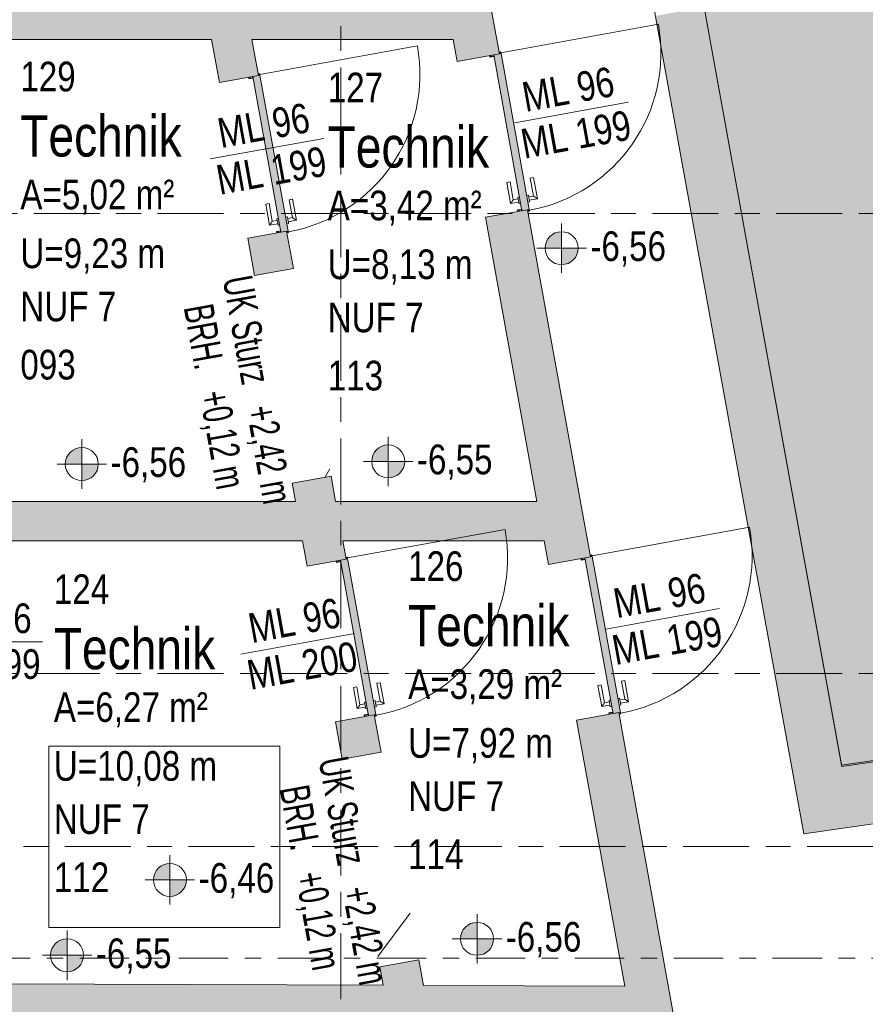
# Model space of a CAD drawing. Header units: metres. Extents: x -39 to 114, y -54 to 869.
# Tile 32 of 44: x -9.29 to -4.17, y 17.4 to 23.37. Entities that reach past the tile are written whole.
import ezdxf

# ---------------------------------------------------------------- set-up
doc = ezdxf.new("R2010")
doc.units = ezdxf.units.M
doc.linetypes.add('_Rasterlinie_', pattern=[0.75, 0.4, -0.1, 0.15, -0.1])
doc.linetypes.add('_Schnittlinie_', pattern=[0.6, 0.3, -0.1, 0.1, -0.1])
for name, color, linetype, lineweight in [('A_Fenster-Txt', 129, 'Continuous', 5), ('A_Geschossdecken', 7, 'Continuous', 5), ('A_Hoehenkoten', 124, 'Continuous', 5), ('A_Körper_Form', 7, 'Continuous', 5), ('A_Raster', 128, 'Continuous', 5), ('A_Raum-Txt', 16, 'Continuous', 5), ('A_Symbol-S_A', 172, 'Continuous', 5), ('A_Tuer', 128, 'Continuous', 5), ('A_Türen_Element', 128, 'Continuous', 5), ('A_Türen_Rahmen', 128, 'Continuous', 5), ('A_Wand', 244, 'Continuous', 5), ('A_Wand_Schraff', 1, 'Continuous', 5), ('A_Öffnung', 128, 'Continuous', 5)]:
    doc.layers.add(name, color=color, linetype=linetype, lineweight=lineweight)
doc.styles.add('Arial', font='arial.ttf', dxfattribs={"width": 0.8, "height": 0.18})
doc.styles.add('Arial Narrow', font='ARIALN.TTF', dxfattribs={"width": 0.8, "height": 0.18})
doc.styles.add('Arial_B', font='txt', dxfattribs={"width": 0.8, "height": 0.25})

# ---------------------------------------------------------------- blocks, each defined once
blk = doc.blocks.new('TU DF 1 - Stahl-Eckzarge flächenbündig - DL - 940 x 1990-V7-A-E-2- OK FFB')
at = {"layer": 'A_Tuer', "lineweight": 9}
h = blk.add_hatch(color=253, dxfattribs=at)
h.paths.add_polyline_path([(-0.48, -0.06), (-0.48, -0.07), (-0.478, -0.07), (-0.478, -0.062), (-0.472, -0.062), (-0.472, -0.083), (-0.48, -0.083), (-0.48, -0.085), (-0.47, -0.085), (-0.47, -0.06)], flags=0)
h.paths.add_polyline_path([(-0.49, -0.12), (-0.49, -0.13), (-0.485, -0.13), (-0.488, -0.128), (-0.488, -0.12)], flags=0)
h.paths.add_polyline_path([(-0.487, -0.12), (-0.487, -0.128), (-0.485, -0.13), (-0.485, -0.12), (-0.4866, -0.12)], flags=0)
h.paths.add_polyline_path([(0.47, -0.06), (0.47, -0.085), (0.48, -0.0842), (0.48, -0.083), (0.472, -0.083), (0.472, -0.062), (0.478, -0.062), (0.478, -0.07), (0.48, -0.07), (0.48, -0.06)], flags=0)
h.paths.add_polyline_path([(0.485, -0.13), (0.49, -0.13), (0.49, -0.12), (0.488, -0.12), (0.488, -0.128)], flags=0)
h.paths.add_polyline_path([(0.485, -0.12), (0.485, -0.13), (0.487, -0.128), (0.4866, -0.12)], flags=0)
blk.add_hatch(color=253, dxfattribs=at).paths.add_polyline_path([(-0.48, -0.085), (-0.481, -0.13), (0.481, -0.13), (0.48, -0.085), (-0.4737, -0.085)], flags=0)
at = {"layer": 'A_Tuer', "color": 250, "lineweight": 9}
for p, q in [((-0.425, -0.025), (-0.425, -0.075)), ((-0.295, -0.025), (-0.425, -0.025)), ((-0.425, -0.025), (-0.425, -0.075)), ((-0.295, -0.025), (-0.425, -0.025)), ((-0.405, -0.075), (-0.405, -0.045)), ((-0.405, -0.045), (-0.295, -0.045)), ((-0.405, -0.075), (-0.405, -0.045)), ((-0.405, -0.045), (-0.295, -0.045)), ((-0.295, -0.025), (-0.295, -0.045)), ((-0.295, -0.025), (-0.295, -0.045)), ((-0.435, -0.075), (-0.435, -0.085)), ((-0.435, -0.075), (-0.395, -0.075)), ((-0.395, -0.085), (-0.395, -0.075)), ((-0.435, -0.13), (-0.435, -0.14)), ((-0.395, -0.14), (-0.435, -0.14)), ((-0.425, -0.14), (-0.425, -0.19)), ((-0.425, -0.14), (-0.425, -0.19)), ((-0.405, -0.17), (-0.405, -0.14)), ((-0.405, -0.17), (-0.405, -0.14)), ((-0.295, -0.17), (-0.405, -0.17)), ((-0.295, -0.17), (-0.405, -0.17)), ((-0.395, -0.14), (-0.395, -0.13)), ((-0.295, -0.17), (-0.295, -0.19)), ((-0.295, -0.17), (-0.295, -0.19)), ((-0.425, -0.19), (-0.295, -0.19)), ((-0.425, -0.19), (-0.295, -0.19))]:
    blk.add_line(p, q, dxfattribs=at)
for points in [[(-0.405, -0.045), (-0.405, -0.045), (-0.4052, -0.0448), (-0.4057, -0.0443), (-0.4063, -0.0437), (-0.4069, -0.0431), (-0.4075, -0.0425), (-0.4081, -0.0419), (-0.4089, -0.0411), (-0.4098, -0.0402), (-0.4106, -0.0394), (-0.4112, -0.0388), (-0.4118, -0.0382), (-0.4124, -0.0376), (-0.413, -0.037), (-0.4137, -0.0363), (-0.4143, -0.0357), (-0.415, -0.035), (-0.4157, -0.0343), (-0.4163, -0.0337), (-0.417, -0.033), (-0.4176, -0.0324), (-0.4182, -0.0318), (-0.4188, -0.0312), (-0.4194, -0.0306), (-0.42, -0.03), (-0.4206, -0.0294), (-0.4213, -0.0287), (-0.4219, -0.0281), (-0.4225, -0.0275), (-0.4231, -0.0269), (-0.4237, -0.0263), (-0.4243, -0.0257), (-0.4248, -0.0252), (-0.425, -0.025), (-0.425, -0.025)], [(-0.405, -0.045), (-0.405, -0.045), (-0.4052, -0.0448), (-0.4057, -0.0443), (-0.4063, -0.0437), (-0.4069, -0.0431), (-0.4075, -0.0425), (-0.4081, -0.0419), (-0.4089, -0.0411), (-0.4098, -0.0402), (-0.4106, -0.0394), (-0.4112, -0.0388), (-0.4118, -0.0382), (-0.4124, -0.0376), (-0.413, -0.037), (-0.4137, -0.0363), (-0.4143, -0.0357), (-0.415, -0.035), (-0.4157, -0.0343), (-0.4163, -0.0337), (-0.417, -0.033), (-0.4176, -0.0324), (-0.4182, -0.0318), (-0.4188, -0.0312), (-0.4194, -0.0306), (-0.42, -0.03), (-0.4206, -0.0294), (-0.4213, -0.0287), (-0.4219, -0.0281), (-0.4225, -0.0275), (-0.4231, -0.0269), (-0.4237, -0.0263), (-0.4243, -0.0257), (-0.4248, -0.0252), (-0.425, -0.025), (-0.425, -0.025)], [(-0.425, -0.19), (-0.425, -0.19), (-0.4248, -0.1898), (-0.4243, -0.1893), (-0.4237, -0.1887), (-0.4231, -0.1881), (-0.4225, -0.1875), (-0.4219, -0.1869), (-0.4211, -0.1861), (-0.4202, -0.1852), (-0.4194, -0.1844), (-0.4188, -0.1838), (-0.4182, -0.1832), (-0.4176, -0.1826), (-0.417, -0.182), (-0.4163, -0.1813), (-0.4157, -0.1807), (-0.415, -0.18), (-0.4143, -0.1793), (-0.4137, -0.1787), (-0.413, -0.178), (-0.4124, -0.1774), (-0.4118, -0.1768), (-0.4112, -0.1762), (-0.4106, -0.1756), (-0.41, -0.175), (-0.4094, -0.1744), (-0.4087, -0.1737), (-0.4081, -0.1731), (-0.4075, -0.1725), (-0.4069, -0.1719), (-0.4063, -0.1713), (-0.4057, -0.1707), (-0.4052, -0.1702), (-0.405, -0.17), (-0.405, -0.17)], [(-0.425, -0.19), (-0.425, -0.19), (-0.4248, -0.1898), (-0.4243, -0.1893), (-0.4237, -0.1887), (-0.4231, -0.1881), (-0.4225, -0.1875), (-0.4219, -0.1869), (-0.4211, -0.1861), (-0.4202, -0.1852), (-0.4194, -0.1844), (-0.4188, -0.1838), (-0.4182, -0.1832), (-0.4176, -0.1826), (-0.417, -0.182), (-0.4163, -0.1813), (-0.4157, -0.1807), (-0.415, -0.18), (-0.4143, -0.1793), (-0.4137, -0.1787), (-0.413, -0.178), (-0.4124, -0.1774), (-0.4118, -0.1768), (-0.4112, -0.1762), (-0.4106, -0.1756), (-0.41, -0.175), (-0.4094, -0.1744), (-0.4087, -0.1737), (-0.4081, -0.1731), (-0.4075, -0.1725), (-0.4069, -0.1719), (-0.4063, -0.1713), (-0.4057, -0.1707), (-0.4052, -0.1702), (-0.405, -0.17), (-0.405, -0.17)]]:
    blk.add_open_spline(points, degree=3, knots=[0, 0, 0, 0, 0.083333, 0.125, 0.166667, 0.208333, 0.229167, 0.25, 0.291667, 0.333333, 0.354167, 0.375, 0.395833, 0.416667, 0.4375, 0.458333, 0.479167, 0.5, 0.520833, 0.541667, 0.5625, 0.583333, 0.604167, 0.625, 0.645833, 0.666667, 0.6875, 0.708333, 0.75, 0.770833, 0.791667, 0.833333, 0.875, 0.916667, 1, 1, 1, 1], dxfattribs=at)
at = {"layer": 'A_Türen_Element', "color": 250, "lineweight": 9}
for p, q in [((0.48, -0.085), (-0.48, -0.085)), ((-0.481, -0.12), (-0.481, -0.13)), ((-0.481, -0.13), (0.481, -0.13)), ((0.481, -0.13), (0.481, -0.12))]:
    blk.add_line(p, q, dxfattribs=at)
at = {"layer": 'A_Türen_Rahmen', "color": 250, "lineweight": 9}
for p, q in [((-0.48, -0.06), (-0.47, -0.06)), ((-0.478, -0.07), (-0.48, -0.07)), ((-0.48, -0.083), (-0.472, -0.083)), ((-0.47, -0.085), (-0.48, -0.085)), ((-0.478, -0.062), (-0.478, -0.07)), ((-0.472, -0.062), (-0.478, -0.062)), ((-0.472, -0.083), (-0.472, -0.062)), ((-0.47, -0.06), (-0.47, -0.085)), ((0.47, -0.06), (0.48, -0.06)), ((0.47, -0.085), (0.47, -0.06)), ((0.48, -0.085), (0.47, -0.085)), ((0.472, -0.062), (0.472, -0.083)), ((0.478, -0.062), (0.472, -0.062)), ((0.472, -0.083), (0.48, -0.083)), ((0.478, -0.07), (0.478, -0.062)), ((0.48, -0.07), (0.478, -0.07)), ((-0.49, -0.13), (-0.49, -0.12)), ((-0.485, -0.13), (-0.49, -0.13)), ((-0.488, -0.12), (-0.488, -0.128)), ((-0.488, -0.128), (-0.487, -0.128)), ((-0.487, -0.128), (-0.487, -0.12)), ((-0.485, -0.12), (-0.485, -0.13)), ((0.485, -0.13), (0.485, -0.12)), ((0.49, -0.13), (0.485, -0.13)), ((0.487, -0.12), (0.487, -0.128)), ((0.487, -0.128), (0.488, -0.128)), ((0.488, -0.128), (0.488, -0.12)), ((0.49, -0.12), (0.49, -0.13))]:
    blk.add_line(p, q, dxfattribs=at)
at = {"layer": 'A_Öffnung', "color": 250, "lineweight": 9}
blk.add_line((0.485, -0.13), (0.485, -1.1), dxfattribs=at)
blk.add_arc((0.485, -0.13), 0.97, 180, 270, dxfattribs=at)
blk = doc.blocks.new('TU DF 1 - Stahl-Eckzarge flächenbündig - DL - 940 x 1980-V8-A-E-2- OK FFB')
at = {"layer": 'A_Tuer', "lineweight": 9}
h = blk.add_hatch(color=253, dxfattribs=at)
h.paths.add_polyline_path([(-0.48, -0.07), (-0.48, -0.08), (-0.478, -0.08), (-0.478, -0.072), (-0.472, -0.072), (-0.472, -0.093), (-0.48, -0.093), (-0.48, -0.095), (-0.47, -0.095), (-0.47, -0.07)], flags=0)
h.paths.add_polyline_path([(-0.49, -0.13), (-0.49, -0.14), (-0.485, -0.14), (-0.488, -0.138), (-0.488, -0.13)], flags=0)
h.paths.add_polyline_path([(-0.487, -0.13), (-0.487, -0.138), (-0.485, -0.14), (-0.485, -0.13), (-0.4866, -0.13)], flags=0)
h.paths.add_polyline_path([(0.47, -0.07), (0.47, -0.095), (0.48, -0.0942), (0.48, -0.093), (0.472, -0.093), (0.472, -0.072), (0.478, -0.072), (0.478, -0.08), (0.48, -0.08), (0.48, -0.07)], flags=0)
h.paths.add_polyline_path([(0.485, -0.14), (0.49, -0.14), (0.49, -0.13), (0.488, -0.13), (0.488, -0.138)], flags=0)
h.paths.add_polyline_path([(0.485, -0.13), (0.485, -0.14), (0.487, -0.138), (0.4866, -0.13)], flags=0)
blk.add_hatch(color=253, dxfattribs=at).paths.add_polyline_path([(-0.48, -0.095), (-0.481, -0.14), (0.481, -0.14), (0.48, -0.095), (-0.4737, -0.095)], flags=0)
at = {"layer": 'A_Tuer', "color": 250, "lineweight": 9}
for p, q in [((-0.425, -0.035), (-0.425, -0.085)), ((-0.295, -0.035), (-0.425, -0.035)), ((-0.425, -0.035), (-0.425, -0.085)), ((-0.295, -0.035), (-0.425, -0.035)), ((-0.405, -0.085), (-0.405, -0.055)), ((-0.405, -0.055), (-0.295, -0.055)), ((-0.405, -0.085), (-0.405, -0.055)), ((-0.405, -0.055), (-0.295, -0.055)), ((-0.295, -0.035), (-0.295, -0.055)), ((-0.295, -0.035), (-0.295, -0.055)), ((-0.435, -0.085), (-0.435, -0.095)), ((-0.435, -0.085), (-0.395, -0.085)), ((-0.395, -0.095), (-0.395, -0.085)), ((-0.435, -0.14), (-0.435, -0.15)), ((-0.395, -0.15), (-0.435, -0.15)), ((-0.425, -0.15), (-0.425, -0.2)), ((-0.425, -0.15), (-0.425, -0.2)), ((-0.405, -0.18), (-0.405, -0.15)), ((-0.405, -0.18), (-0.405, -0.15)), ((-0.395, -0.15), (-0.395, -0.14)), ((-0.425, -0.2), (-0.295, -0.2)), ((-0.425, -0.2), (-0.295, -0.2)), ((-0.295, -0.18), (-0.405, -0.18)), ((-0.295, -0.18), (-0.405, -0.18)), ((-0.295, -0.18), (-0.295, -0.2)), ((-0.295, -0.18), (-0.295, -0.2))]:
    blk.add_line(p, q, dxfattribs=at)
for points in [[(-0.405, -0.055), (-0.405, -0.055), (-0.4052, -0.0548), (-0.4057, -0.0543), (-0.4063, -0.0537), (-0.4069, -0.0531), (-0.4075, -0.0525), (-0.4081, -0.0519), (-0.4089, -0.0511), (-0.4098, -0.0502), (-0.4106, -0.0494), (-0.4112, -0.0488), (-0.4118, -0.0482), (-0.4124, -0.0476), (-0.413, -0.047), (-0.4137, -0.0463), (-0.4143, -0.0457), (-0.415, -0.045), (-0.4157, -0.0443), (-0.4163, -0.0437), (-0.417, -0.043), (-0.4176, -0.0424), (-0.4182, -0.0418), (-0.4188, -0.0412), (-0.4194, -0.0406), (-0.42, -0.04), (-0.4206, -0.0394), (-0.4213, -0.0387), (-0.4219, -0.0381), (-0.4225, -0.0375), (-0.4231, -0.0369), (-0.4237, -0.0363), (-0.4243, -0.0357), (-0.4248, -0.0352), (-0.425, -0.035), (-0.425, -0.035)], [(-0.405, -0.055), (-0.405, -0.055), (-0.4052, -0.0548), (-0.4057, -0.0543), (-0.4063, -0.0537), (-0.4069, -0.0531), (-0.4075, -0.0525), (-0.4081, -0.0519), (-0.4089, -0.0511), (-0.4098, -0.0502), (-0.4106, -0.0494), (-0.4112, -0.0488), (-0.4118, -0.0482), (-0.4124, -0.0476), (-0.413, -0.047), (-0.4137, -0.0463), (-0.4143, -0.0457), (-0.415, -0.045), (-0.4157, -0.0443), (-0.4163, -0.0437), (-0.417, -0.043), (-0.4176, -0.0424), (-0.4182, -0.0418), (-0.4188, -0.0412), (-0.4194, -0.0406), (-0.42, -0.04), (-0.4206, -0.0394), (-0.4213, -0.0387), (-0.4219, -0.0381), (-0.4225, -0.0375), (-0.4231, -0.0369), (-0.4237, -0.0363), (-0.4243, -0.0357), (-0.4248, -0.0352), (-0.425, -0.035), (-0.425, -0.035)], [(-0.425, -0.2), (-0.425, -0.2), (-0.4248, -0.1998), (-0.4243, -0.1993), (-0.4237, -0.1987), (-0.4231, -0.1981), (-0.4225, -0.1975), (-0.4219, -0.1969), (-0.4211, -0.1961), (-0.4202, -0.1952), (-0.4194, -0.1944), (-0.4188, -0.1938), (-0.4182, -0.1932), (-0.4176, -0.1926), (-0.417, -0.192), (-0.4163, -0.1913), (-0.4157, -0.1907), (-0.415, -0.19), (-0.4143, -0.1893), (-0.4137, -0.1887), (-0.413, -0.188), (-0.4124, -0.1874), (-0.4118, -0.1868), (-0.4112, -0.1862), (-0.4106, -0.1856), (-0.41, -0.185), (-0.4094, -0.1844), (-0.4087, -0.1837), (-0.4081, -0.1831), (-0.4075, -0.1825), (-0.4069, -0.1819), (-0.4063, -0.1813), (-0.4057, -0.1807), (-0.4052, -0.1802), (-0.405, -0.18), (-0.405, -0.18)], [(-0.425, -0.2), (-0.425, -0.2), (-0.4248, -0.1998), (-0.4243, -0.1993), (-0.4237, -0.1987), (-0.4231, -0.1981), (-0.4225, -0.1975), (-0.4219, -0.1969), (-0.4211, -0.1961), (-0.4202, -0.1952), (-0.4194, -0.1944), (-0.4188, -0.1938), (-0.4182, -0.1932), (-0.4176, -0.1926), (-0.417, -0.192), (-0.4163, -0.1913), (-0.4157, -0.1907), (-0.415, -0.19), (-0.4143, -0.1893), (-0.4137, -0.1887), (-0.413, -0.188), (-0.4124, -0.1874), (-0.4118, -0.1868), (-0.4112, -0.1862), (-0.4106, -0.1856), (-0.41, -0.185), (-0.4094, -0.1844), (-0.4087, -0.1837), (-0.4081, -0.1831), (-0.4075, -0.1825), (-0.4069, -0.1819), (-0.4063, -0.1813), (-0.4057, -0.1807), (-0.4052, -0.1802), (-0.405, -0.18), (-0.405, -0.18)]]:
    blk.add_open_spline(points, degree=3, knots=[0, 0, 0, 0, 0.083333, 0.125, 0.166667, 0.208333, 0.229167, 0.25, 0.291667, 0.333333, 0.354167, 0.375, 0.395833, 0.416667, 0.4375, 0.458333, 0.479167, 0.5, 0.520833, 0.541667, 0.5625, 0.583333, 0.604167, 0.625, 0.645833, 0.666667, 0.6875, 0.708333, 0.75, 0.770833, 0.791667, 0.833333, 0.875, 0.916667, 1, 1, 1, 1], dxfattribs=at)
at = {"layer": 'A_Türen_Element', "color": 250, "lineweight": 9}
for p, q in [((0.48, -0.095), (-0.48, -0.095)), ((-0.481, -0.1298), (-0.481, -0.14)), ((-0.481, -0.14), (0.481, -0.14)), ((0.481, -0.14), (0.481, -0.13))]:
    blk.add_line(p, q, dxfattribs=at)
at = {"layer": 'A_Türen_Rahmen', "color": 250, "lineweight": 9}
for p, q in [((-0.48, -0.07), (-0.47, -0.07)), ((-0.478, -0.08), (-0.48, -0.08)), ((-0.48, -0.093), (-0.472, -0.093)), ((-0.47, -0.095), (-0.48, -0.095)), ((-0.478, -0.072), (-0.478, -0.08)), ((-0.472, -0.072), (-0.478, -0.072)), ((-0.472, -0.093), (-0.472, -0.072)), ((-0.47, -0.07), (-0.47, -0.095)), ((0.47, -0.07), (0.48, -0.07)), ((0.47, -0.095), (0.47, -0.07)), ((0.48, -0.095), (0.47, -0.095)), ((0.472, -0.072), (0.472, -0.093)), ((0.478, -0.072), (0.472, -0.072)), ((0.472, -0.093), (0.48, -0.093)), ((0.478, -0.08), (0.478, -0.072)), ((0.48, -0.08), (0.478, -0.08)), ((-0.49, -0.14), (-0.49, -0.13)), ((-0.485, -0.14), (-0.49, -0.14)), ((-0.488, -0.13), (-0.488, -0.138)), ((-0.488, -0.138), (-0.487, -0.138)), ((-0.487, -0.138), (-0.487, -0.13)), ((-0.485, -0.13), (-0.485, -0.14)), ((0.485, -0.14), (0.485, -0.13)), ((0.49, -0.14), (0.485, -0.14)), ((0.487, -0.13), (0.487, -0.138)), ((0.487, -0.138), (0.488, -0.138)), ((0.488, -0.138), (0.488, -0.13)), ((0.49, -0.13), (0.49, -0.14))]:
    blk.add_line(p, q, dxfattribs=at)
at = {"layer": 'A_Öffnung', "color": 250, "lineweight": 9}
blk.add_line((0.485, -0.14), (0.485, -1.11), dxfattribs=at)
blk.add_arc((0.485, -0.14), 0.97, 180, 270, dxfattribs=at)
blk = doc.blocks.new('TU DF 1 - Stahl-Eckzarge flächenbündig - DL - 940 x 1980-V9-A-E-2- OK FFB')
at = {"layer": 'A_Tuer', "lineweight": 9}
h = blk.add_hatch(color=253, dxfattribs=at)
h.paths.add_polyline_path([(-0.48, -0.07), (-0.48, -0.08), (-0.478, -0.08), (-0.478, -0.072), (-0.472, -0.072), (-0.472, -0.093), (-0.48, -0.093), (-0.48, -0.095), (-0.47, -0.095), (-0.47, -0.07)], flags=0)
h.paths.add_polyline_path([(-0.49, -0.13), (-0.49, -0.14), (-0.485, -0.14), (-0.488, -0.138), (-0.488, -0.13)], flags=0)
h.paths.add_polyline_path([(-0.487, -0.13), (-0.487, -0.138), (-0.485, -0.14), (-0.485, -0.13), (-0.4866, -0.13)], flags=0)
h.paths.add_polyline_path([(0.47, -0.07), (0.47, -0.095), (0.48, -0.0942), (0.48, -0.093), (0.472, -0.093), (0.472, -0.072), (0.478, -0.072), (0.478, -0.08), (0.48, -0.08), (0.48, -0.07)], flags=0)
h.paths.add_polyline_path([(0.485, -0.14), (0.49, -0.14), (0.49, -0.13), (0.488, -0.13), (0.488, -0.138)], flags=0)
h.paths.add_polyline_path([(0.485, -0.13), (0.485, -0.14), (0.487, -0.138), (0.4866, -0.13)], flags=0)
blk.add_hatch(color=253, dxfattribs=at).paths.add_polyline_path([(-0.48, -0.095), (-0.481, -0.14), (0.481, -0.14), (0.48, -0.095), (-0.4737, -0.095)], flags=0)
at = {"layer": 'A_Tuer', "color": 250, "lineweight": 9}
for p, q in [((-0.425, -0.035), (-0.425, -0.085)), ((-0.295, -0.035), (-0.425, -0.035)), ((-0.425, -0.035), (-0.425, -0.085)), ((-0.295, -0.035), (-0.425, -0.035)), ((-0.405, -0.085), (-0.405, -0.055)), ((-0.405, -0.055), (-0.295, -0.055)), ((-0.405, -0.085), (-0.405, -0.055)), ((-0.405, -0.055), (-0.295, -0.055)), ((-0.295, -0.035), (-0.295, -0.055)), ((-0.295, -0.035), (-0.295, -0.055)), ((-0.435, -0.085), (-0.435, -0.095)), ((-0.435, -0.085), (-0.395, -0.085)), ((-0.395, -0.095), (-0.395, -0.085)), ((-0.435, -0.14), (-0.435, -0.15)), ((-0.395, -0.15), (-0.435, -0.15)), ((-0.425, -0.15), (-0.425, -0.2)), ((-0.425, -0.15), (-0.425, -0.2)), ((-0.405, -0.18), (-0.405, -0.15)), ((-0.405, -0.18), (-0.405, -0.15)), ((-0.395, -0.15), (-0.395, -0.14)), ((-0.425, -0.2), (-0.295, -0.2)), ((-0.425, -0.2), (-0.295, -0.2)), ((-0.295, -0.18), (-0.405, -0.18)), ((-0.295, -0.18), (-0.405, -0.18)), ((-0.295, -0.18), (-0.295, -0.2)), ((-0.295, -0.18), (-0.295, -0.2))]:
    blk.add_line(p, q, dxfattribs=at)
for points in [[(-0.405, -0.055), (-0.405, -0.055), (-0.4052, -0.0548), (-0.4057, -0.0543), (-0.4063, -0.0537), (-0.4069, -0.0531), (-0.4075, -0.0525), (-0.4081, -0.0519), (-0.4089, -0.0511), (-0.4098, -0.0502), (-0.4106, -0.0494), (-0.4112, -0.0488), (-0.4118, -0.0482), (-0.4124, -0.0476), (-0.413, -0.047), (-0.4137, -0.0463), (-0.4143, -0.0457), (-0.415, -0.045), (-0.4157, -0.0443), (-0.4163, -0.0437), (-0.417, -0.043), (-0.4176, -0.0424), (-0.4182, -0.0418), (-0.4188, -0.0412), (-0.4194, -0.0406), (-0.42, -0.04), (-0.4206, -0.0394), (-0.4213, -0.0387), (-0.4219, -0.0381), (-0.4225, -0.0375), (-0.4231, -0.0369), (-0.4237, -0.0363), (-0.4243, -0.0357), (-0.4248, -0.0352), (-0.425, -0.035), (-0.425, -0.035)], [(-0.405, -0.055), (-0.405, -0.055), (-0.4052, -0.0548), (-0.4057, -0.0543), (-0.4063, -0.0537), (-0.4069, -0.0531), (-0.4075, -0.0525), (-0.4081, -0.0519), (-0.4089, -0.0511), (-0.4098, -0.0502), (-0.4106, -0.0494), (-0.4112, -0.0488), (-0.4118, -0.0482), (-0.4124, -0.0476), (-0.413, -0.047), (-0.4137, -0.0463), (-0.4143, -0.0457), (-0.415, -0.045), (-0.4157, -0.0443), (-0.4163, -0.0437), (-0.417, -0.043), (-0.4176, -0.0424), (-0.4182, -0.0418), (-0.4188, -0.0412), (-0.4194, -0.0406), (-0.42, -0.04), (-0.4206, -0.0394), (-0.4213, -0.0387), (-0.4219, -0.0381), (-0.4225, -0.0375), (-0.4231, -0.0369), (-0.4237, -0.0363), (-0.4243, -0.0357), (-0.4248, -0.0352), (-0.425, -0.035), (-0.425, -0.035)], [(-0.425, -0.2), (-0.425, -0.2), (-0.4248, -0.1998), (-0.4243, -0.1993), (-0.4237, -0.1987), (-0.4231, -0.1981), (-0.4225, -0.1975), (-0.4219, -0.1969), (-0.4211, -0.1961), (-0.4202, -0.1952), (-0.4194, -0.1944), (-0.4188, -0.1938), (-0.4182, -0.1932), (-0.4176, -0.1926), (-0.417, -0.192), (-0.4163, -0.1913), (-0.4157, -0.1907), (-0.415, -0.19), (-0.4143, -0.1893), (-0.4137, -0.1887), (-0.413, -0.188), (-0.4124, -0.1874), (-0.4118, -0.1868), (-0.4112, -0.1862), (-0.4106, -0.1856), (-0.41, -0.185), (-0.4094, -0.1844), (-0.4087, -0.1837), (-0.4081, -0.1831), (-0.4075, -0.1825), (-0.4069, -0.1819), (-0.4063, -0.1813), (-0.4057, -0.1807), (-0.4052, -0.1802), (-0.405, -0.18), (-0.405, -0.18)], [(-0.425, -0.2), (-0.425, -0.2), (-0.4248, -0.1998), (-0.4243, -0.1993), (-0.4237, -0.1987), (-0.4231, -0.1981), (-0.4225, -0.1975), (-0.4219, -0.1969), (-0.4211, -0.1961), (-0.4202, -0.1952), (-0.4194, -0.1944), (-0.4188, -0.1938), (-0.4182, -0.1932), (-0.4176, -0.1926), (-0.417, -0.192), (-0.4163, -0.1913), (-0.4157, -0.1907), (-0.415, -0.19), (-0.4143, -0.1893), (-0.4137, -0.1887), (-0.413, -0.188), (-0.4124, -0.1874), (-0.4118, -0.1868), (-0.4112, -0.1862), (-0.4106, -0.1856), (-0.41, -0.185), (-0.4094, -0.1844), (-0.4087, -0.1837), (-0.4081, -0.1831), (-0.4075, -0.1825), (-0.4069, -0.1819), (-0.4063, -0.1813), (-0.4057, -0.1807), (-0.4052, -0.1802), (-0.405, -0.18), (-0.405, -0.18)]]:
    blk.add_open_spline(points, degree=3, knots=[0, 0, 0, 0, 0.083333, 0.125, 0.166667, 0.208333, 0.229167, 0.25, 0.291667, 0.333333, 0.354167, 0.375, 0.395833, 0.416667, 0.4375, 0.458333, 0.479167, 0.5, 0.520833, 0.541667, 0.5625, 0.583333, 0.604167, 0.625, 0.645833, 0.666667, 0.6875, 0.708333, 0.75, 0.770833, 0.791667, 0.833333, 0.875, 0.916667, 1, 1, 1, 1], dxfattribs=at)
at = {"layer": 'A_Türen_Element', "color": 250, "lineweight": 9}
for p, q in [((0.48, -0.095), (-0.48, -0.095)), ((-0.481, -0.1299), (-0.481, -0.14)), ((-0.481, -0.14), (0.481, -0.14)), ((0.481, -0.14), (0.481, -0.13))]:
    blk.add_line(p, q, dxfattribs=at)
at = {"layer": 'A_Türen_Rahmen', "color": 250, "lineweight": 9}
for p, q in [((-0.48, -0.07), (-0.47, -0.07)), ((-0.478, -0.08), (-0.48, -0.08)), ((-0.48, -0.093), (-0.472, -0.093)), ((-0.47, -0.095), (-0.48, -0.095)), ((-0.478, -0.072), (-0.478, -0.08)), ((-0.472, -0.072), (-0.478, -0.072)), ((-0.472, -0.093), (-0.472, -0.072)), ((-0.47, -0.07), (-0.47, -0.095)), ((0.47, -0.07), (0.48, -0.07)), ((0.47, -0.095), (0.47, -0.07)), ((0.48, -0.095), (0.47, -0.095)), ((0.472, -0.072), (0.472, -0.093)), ((0.478, -0.072), (0.472, -0.072)), ((0.472, -0.093), (0.48, -0.093)), ((0.478, -0.08), (0.478, -0.072)), ((0.48, -0.08), (0.478, -0.08)), ((-0.49, -0.14), (-0.49, -0.13)), ((-0.485, -0.14), (-0.49, -0.14)), ((-0.488, -0.13), (-0.488, -0.138)), ((-0.488, -0.138), (-0.487, -0.138)), ((-0.487, -0.138), (-0.487, -0.13)), ((-0.485, -0.13), (-0.485, -0.14)), ((0.485, -0.14), (0.485, -0.13)), ((0.49, -0.14), (0.485, -0.14)), ((0.487, -0.13), (0.487, -0.138)), ((0.487, -0.138), (0.488, -0.138)), ((0.488, -0.138), (0.488, -0.13)), ((0.49, -0.13), (0.49, -0.14))]:
    blk.add_line(p, q, dxfattribs=at)
at = {"layer": 'A_Öffnung', "color": 250, "lineweight": 9}
blk.add_line((0.485, -0.14), (0.485, -1.11), dxfattribs=at)
blk.add_arc((0.485, -0.14), 0.97, 180, 270, dxfattribs=at)
blk = doc.blocks.new('TU DF 1 - Stahl-Eckzarge flächenbündig - DL - 940 x 1980-8580529-A-E-2- OK FFB')
at = {"layer": 'A_Tuer', "lineweight": 9}
h = blk.add_hatch(color=253, dxfattribs=at)
h.paths.add_polyline_path([(-0.49, -0.12), (-0.49, -0.13), (-0.485, -0.13), (-0.488, -0.128), (-0.488, -0.12)], flags=0)
h.paths.add_polyline_path([(-0.487, -0.12), (-0.487, -0.128), (-0.485, -0.13), (-0.485, -0.12), (-0.4866, -0.12)], flags=0)
h.paths.add_polyline_path([(-0.48, -0.06), (-0.48, -0.07), (-0.478, -0.07), (-0.478, -0.062), (-0.472, -0.062), (-0.472, -0.083), (-0.48, -0.083), (-0.48, -0.085), (-0.47, -0.085), (-0.47, -0.06), (-0.48, -0.06)], flags=0)
h.paths.add_polyline_path([(0.47, -0.06), (0.47, -0.085), (0.48, -0.0842), (0.48, -0.083), (0.472, -0.083), (0.472, -0.062), (0.478, -0.062), (0.478, -0.07), (0.48, -0.07), (0.48, -0.06)], flags=0)
h.paths.add_polyline_path([(0.485, -0.13), (0.49, -0.13), (0.49, -0.12), (0.488, -0.12), (0.488, -0.128)], flags=0)
h.paths.add_polyline_path([(0.485, -0.12), (0.485, -0.13), (0.487, -0.128), (0.4866, -0.12)], flags=0)
blk.add_hatch(color=253, dxfattribs=at).paths.add_polyline_path([(-0.481, -0.12), (-0.481, -0.13), (0.481, -0.13), (0.481, -0.12), (0.48, -0.1196), (0.48, -0.085), (-0.48, -0.085), (-0.48, -0.12)], flags=0)
at = {"layer": 'A_Tuer', "color": 250, "lineweight": 9}
for p, q in [((-0.425, -0.025), (-0.425, -0.075)), ((-0.295, -0.025), (-0.425, -0.025)), ((-0.425, -0.025), (-0.425, -0.075)), ((-0.295, -0.025), (-0.425, -0.025)), ((-0.405, -0.075), (-0.405, -0.045)), ((-0.405, -0.045), (-0.295, -0.045)), ((-0.405, -0.075), (-0.405, -0.045)), ((-0.405, -0.045), (-0.295, -0.045)), ((-0.295, -0.025), (-0.295, -0.045)), ((-0.295, -0.025), (-0.295, -0.045)), ((-0.435, -0.075), (-0.435, -0.085)), ((-0.435, -0.075), (-0.395, -0.075)), ((-0.395, -0.085), (-0.395, -0.075)), ((-0.435, -0.13), (-0.435, -0.14)), ((-0.395, -0.14), (-0.435, -0.14)), ((-0.425, -0.14), (-0.425, -0.19)), ((-0.425, -0.14), (-0.425, -0.19)), ((-0.405, -0.17), (-0.405, -0.14)), ((-0.405, -0.17), (-0.405, -0.14)), ((-0.295, -0.17), (-0.405, -0.17)), ((-0.295, -0.17), (-0.405, -0.17)), ((-0.395, -0.14), (-0.395, -0.13)), ((-0.295, -0.17), (-0.295, -0.19)), ((-0.295, -0.17), (-0.295, -0.19)), ((-0.425, -0.19), (-0.295, -0.19)), ((-0.425, -0.19), (-0.295, -0.19))]:
    blk.add_line(p, q, dxfattribs=at)
for points in [[(-0.405, -0.045), (-0.405, -0.045), (-0.4052, -0.0448), (-0.4057, -0.0443), (-0.4063, -0.0437), (-0.4069, -0.0431), (-0.4075, -0.0425), (-0.4081, -0.0419), (-0.4089, -0.0411), (-0.4098, -0.0402), (-0.4106, -0.0394), (-0.4112, -0.0388), (-0.4118, -0.0382), (-0.4124, -0.0376), (-0.413, -0.037), (-0.4137, -0.0363), (-0.4143, -0.0357), (-0.415, -0.035), (-0.4157, -0.0343), (-0.4163, -0.0337), (-0.417, -0.033), (-0.4176, -0.0324), (-0.4182, -0.0318), (-0.4188, -0.0312), (-0.4194, -0.0306), (-0.42, -0.03), (-0.4206, -0.0294), (-0.4213, -0.0287), (-0.4219, -0.0281), (-0.4225, -0.0275), (-0.4231, -0.0269), (-0.4237, -0.0263), (-0.4243, -0.0257), (-0.4248, -0.0252), (-0.425, -0.025), (-0.425, -0.025)], [(-0.405, -0.045), (-0.405, -0.045), (-0.4052, -0.0448), (-0.4057, -0.0443), (-0.4063, -0.0437), (-0.4069, -0.0431), (-0.4075, -0.0425), (-0.4081, -0.0419), (-0.4089, -0.0411), (-0.4098, -0.0402), (-0.4106, -0.0394), (-0.4112, -0.0388), (-0.4118, -0.0382), (-0.4124, -0.0376), (-0.413, -0.037), (-0.4137, -0.0363), (-0.4143, -0.0357), (-0.415, -0.035), (-0.4157, -0.0343), (-0.4163, -0.0337), (-0.417, -0.033), (-0.4176, -0.0324), (-0.4182, -0.0318), (-0.4188, -0.0312), (-0.4194, -0.0306), (-0.42, -0.03), (-0.4206, -0.0294), (-0.4213, -0.0287), (-0.4219, -0.0281), (-0.4225, -0.0275), (-0.4231, -0.0269), (-0.4237, -0.0263), (-0.4243, -0.0257), (-0.4248, -0.0252), (-0.425, -0.025), (-0.425, -0.025)], [(-0.425, -0.19), (-0.425, -0.19), (-0.4248, -0.1898), (-0.4243, -0.1893), (-0.4237, -0.1887), (-0.4231, -0.1881), (-0.4225, -0.1875), (-0.4219, -0.1869), (-0.4211, -0.1861), (-0.4202, -0.1852), (-0.4194, -0.1844), (-0.4188, -0.1838), (-0.4182, -0.1832), (-0.4176, -0.1826), (-0.417, -0.182), (-0.4163, -0.1813), (-0.4157, -0.1807), (-0.415, -0.18), (-0.4143, -0.1793), (-0.4137, -0.1787), (-0.413, -0.178), (-0.4124, -0.1774), (-0.4118, -0.1768), (-0.4112, -0.1762), (-0.4106, -0.1756), (-0.41, -0.175), (-0.4094, -0.1744), (-0.4087, -0.1737), (-0.4081, -0.1731), (-0.4075, -0.1725), (-0.4069, -0.1719), (-0.4063, -0.1713), (-0.4057, -0.1707), (-0.4052, -0.1702), (-0.405, -0.17), (-0.405, -0.17)], [(-0.425, -0.19), (-0.425, -0.19), (-0.4248, -0.1898), (-0.4243, -0.1893), (-0.4237, -0.1887), (-0.4231, -0.1881), (-0.4225, -0.1875), (-0.4219, -0.1869), (-0.4211, -0.1861), (-0.4202, -0.1852), (-0.4194, -0.1844), (-0.4188, -0.1838), (-0.4182, -0.1832), (-0.4176, -0.1826), (-0.417, -0.182), (-0.4163, -0.1813), (-0.4157, -0.1807), (-0.415, -0.18), (-0.4143, -0.1793), (-0.4137, -0.1787), (-0.413, -0.178), (-0.4124, -0.1774), (-0.4118, -0.1768), (-0.4112, -0.1762), (-0.4106, -0.1756), (-0.41, -0.175), (-0.4094, -0.1744), (-0.4087, -0.1737), (-0.4081, -0.1731), (-0.4075, -0.1725), (-0.4069, -0.1719), (-0.4063, -0.1713), (-0.4057, -0.1707), (-0.4052, -0.1702), (-0.405, -0.17), (-0.405, -0.17)]]:
    blk.add_open_spline(points, degree=3, knots=[0, 0, 0, 0, 0.083333, 0.125, 0.166667, 0.208333, 0.229167, 0.25, 0.291667, 0.333333, 0.354167, 0.375, 0.395833, 0.416667, 0.4375, 0.458333, 0.479167, 0.5, 0.520833, 0.541667, 0.5625, 0.583333, 0.604167, 0.625, 0.645833, 0.666667, 0.6875, 0.708333, 0.75, 0.770833, 0.791667, 0.833333, 0.875, 0.916667, 1, 1, 1, 1], dxfattribs=at)
at = {"layer": 'A_Türen_Element', "color": 250, "lineweight": 9}
for p, q in [((0.48, -0.085), (-0.48, -0.085)), ((-0.481, -0.12), (-0.481, -0.13)), ((-0.481, -0.13), (0.481, -0.13)), ((0.481, -0.13), (0.481, -0.12))]:
    blk.add_line(p, q, dxfattribs=at)
at = {"layer": 'A_Türen_Rahmen', "color": 250, "lineweight": 9}
for p, q in [((-0.48, -0.06), (-0.47, -0.06)), ((-0.478, -0.07), (-0.48, -0.07)), ((-0.48, -0.083), (-0.472, -0.083)), ((-0.47, -0.085), (-0.48, -0.085)), ((-0.478, -0.062), (-0.478, -0.07)), ((-0.472, -0.062), (-0.478, -0.062)), ((-0.472, -0.083), (-0.472, -0.062)), ((-0.47, -0.06), (-0.47, -0.085)), ((0.47, -0.06), (0.48, -0.06)), ((0.47, -0.085), (0.47, -0.06)), ((0.48, -0.085), (0.47, -0.085)), ((0.472, -0.062), (0.472, -0.083)), ((0.478, -0.062), (0.472, -0.062)), ((0.472, -0.083), (0.48, -0.083)), ((0.478, -0.07), (0.478, -0.062)), ((0.48, -0.07), (0.478, -0.07)), ((-0.49, -0.13), (-0.49, -0.12)), ((-0.485, -0.13), (-0.49, -0.13)), ((-0.488, -0.12), (-0.488, -0.128)), ((-0.488, -0.128), (-0.487, -0.128)), ((-0.487, -0.128), (-0.487, -0.12)), ((-0.485, -0.12), (-0.485, -0.13)), ((0.485, -0.13), (0.485, -0.12)), ((0.49, -0.13), (0.485, -0.13)), ((0.487, -0.12), (0.487, -0.128)), ((0.487, -0.128), (0.488, -0.128)), ((0.488, -0.128), (0.488, -0.12)), ((0.49, -0.12), (0.49, -0.13))]:
    blk.add_line(p, q, dxfattribs=at)
at = {"layer": 'A_Öffnung', "color": 250, "lineweight": 9}
blk.add_line((0.485, -0.13), (0.485, -1.1), dxfattribs=at)
blk.add_arc((0.485, -0.13), 0.97, 180, 270, dxfattribs=at)
blk = doc.blocks.new('Höhenkoten - Kreuz gefüllt-6114407-A-E-2- OK FFB')
at = {"layer": 'A_Hoehenkoten'}
h = blk.add_hatch(color=256, dxfattribs=at)
edge = h.paths.add_edge_path(flags=0)
edge.add_line((0.001, 0.0014), (0, 0.0014))
edge.add_line((0, 0.0014), (0, 0.0024))
edge.add_arc((0, 0.0014), 0.001, 0, 90, ccw=False)
h = blk.add_hatch(color=256, dxfattribs=at)
edge = h.paths.add_edge_path(flags=0)
edge.add_line((-0.001, 0.0014), (0, 0.0014))
edge.add_line((0, 0.0014), (0, 0.0004))
edge.add_arc((0, 0.0014), 0.001, 180, 270, ccw=False)
for p, q in [((0, 0.0029), (0, -0.0001)), ((0, 0.0014), (0, 0.0024)), ((0, 0.0024), (0, 0.0014)), ((0, 0.0024), (0, 0.0014)), ((0, 0.0014), (0, 0.0024)), ((-0.0015, 0.0014), (0.0015, 0.0014)), ((-0.001, 0.0014), (0, 0.0014)), ((0, 0.0014), (-0.001, 0.0014)), ((0, 0.0014), (-0.001, 0.0014)), ((-0.001, 0.0014), (0, 0.0014)), ((0.001, 0.0014), (0, 0.0014)), ((0, 0.0014), (0, 0.0004)), ((0, 0.0004), (0, 0.0014)), ((0, 0.0014), (0.001, 0.0014)), ((0, 0.0014), (0.001, 0.0014)), ((0.001, 0.0014), (0, 0.0014)), ((0, 0.0014), (0, 0.0004)), ((0, 0.0004), (0, 0.0014))]:
    blk.add_line(p, q, dxfattribs=at)
for start, end in [(90, 180), (90, 180), (360, 90), (360, 90), (180, 270), (180, 270), (270, 0), (270, 360)]:
    blk.add_arc((0, 0.0014), 0.001, start, end, dxfattribs=at)
blk = doc.blocks.new('Beschriftung Türen DL oder ML - Durchgangslichte mit Kennzeichen-6113498-A-E-2- OK FFB')
at = {"layer": 'A_Tuer'}
blk.add_line((0, 0.003493), (0, -0.003507), dxfattribs=at)

msp = doc.modelspace()

# ---------------------------------------------------------------- hatches: boundary and pattern name
at = {"layer": 'A_Körper_Form', "lineweight": 9}
msp.add_hatch(color=254, dxfattribs=at).paths.add_polyline_path([(-4.3095, 18.8384), (11.2065, 21.097), (11.2064, 29.5987), (-6.2561, 29.5813), (-4.4755, 19.7544)], flags=0)
at = {"layer": 'A_Wand_Schraff', "lineweight": 9}
for points in [[(-6.6651, 23.2465), (-6.4009, 23.2465), (-6.4625, 23.5865), (-10.2663, 23.5865), (-10.0889, 23.2465), (-7.8855, 23.2465)], [(-4.6079, 18.8035), (-4.3108, 18.8467), (-5.1438, 23.4432), (-5.439, 23.3897), (-4.7802, 19.7544)], [(-4.5401, 18.4294), (-0.9882, 18.9457), (-1.0429, 19.3217), (-4.6079, 18.8035)]]:
    msp.add_hatch(color=253, dxfattribs=at).paths.add_polyline_path(points, flags=0)
h = msp.add_hatch(color=253, dxfattribs=at)
h.paths.add_polyline_path([(-7.0025, 17.0281), (-7.0025, 17.1291), (-6.7769, 17.1291), (-6.8024, 17.2698), (-7.0465, 17.2706)], flags=0)
h.paths.add_polyline_path([(-6.8459, 17.5099), (-6.8741, 17.6655), (-7.1103, 17.6227), (-7.09, 17.5107)], flags=0)
h.paths.add_polyline_path([(-7.3385, 18.8822), (-7.1024, 18.925), (-7.1434, 19.1513), (-7.3795, 19.1085), (-7.3586, 18.993)], flags=0)
h.paths.add_polyline_path([(-7.5507, 20.0532), (-7.3146, 20.096), (-7.3344, 20.2053), (-7.5783, 20.2053)], flags=0)
h.paths.add_polyline_path([(-7.6218, 20.4453), (-7.3779, 20.4453), (-7.4055, 20.5978), (-7.6417, 20.555)], flags=0)
h.paths.add_polyline_path([(-7.8699, 21.8145), (-7.6338, 21.8573), (-7.6748, 22.0836), (-7.9109, 22.0408), (-7.8826, 21.8846)], flags=0)
h.paths.add_polyline_path([(-8.0821, 22.9854), (-7.846, 23.0282), (-7.8855, 23.2465), (-8.1294, 23.2465)], flags=0)
h = msp.add_hatch(color=253, dxfattribs=at)
h.paths.add_polyline_path([(-5.5592, 17.1441), (-5.2992, 17.1673), (-5.6611, 19.1642), (-5.9169, 19.1179), (-5.5812, 17.2656)], flags=0)
h.paths.add_polyline_path([(-6.0881, 20.0625), (-5.8323, 20.1088), (-6.2139, 22.2145), (-6.4697, 22.1682), (-6.114, 20.2053)], flags=0)
h.paths.add_polyline_path([(-6.6409, 23.1128), (-6.3851, 23.1591), (-6.4009, 23.2465), (-6.6651, 23.2465)], flags=0)
h = msp.add_hatch(color=253, dxfattribs=at)
h.paths.add_polyline_path([(-6.114, 20.2053), (-6.1575, 20.4453), (-9.6656, 20.4453), (-9.6653, 20.2053), (-6.3266, 20.2053)], flags=0)
h.paths.add_polyline_path([(-10.4547, 20.2053), (-9.9053, 20.2053), (-9.9056, 20.4453), (-11.3605, 20.4453), (-11.3605, 20.2053)], flags=0)
h = msp.add_hatch(color=253, dxfattribs=at)
h.paths.add_polyline_path([(-5.5812, 17.2656), (-5.6248, 17.5058), (-9.6616, 17.5195), (-9.6613, 17.2795), (-6.3266, 17.2681)], flags=0)
h.paths.add_polyline_path([(-9.9013, 17.2803), (-9.9016, 17.5203), (-11.3605, 17.5253), (-11.3605, 17.2853), (-10.4547, 17.2822)], flags=0)

# ---------------------------------------------------------------- linework, layer by layer
at = {"layer": 'A_Geschossdecken', "color": 253, "lineweight": 9}
for p, q in [((-7.4139, 20.6438), (-7.4436, 20.5909)), ((-7.7161, 18.9612), (-9.1161, 18.9612)), ((-9.1161, 18.9612), (-9.1161, 17.8612)), ((-7.7161, 17.8612), (-7.7161, 18.9612)), ((-7.1216, 17.6853), (-6.9253, 17.9478)), ((-9.1161, 17.8612), (-7.7161, 17.8612))]:
    msp.add_line(p, q, dxfattribs=at)
at = {"layer": 'A_Körper_Form', "color": 253, "lineweight": 9}
for p, q in [((-6.2561, 29.5813), (-4.3095, 18.8384)), ((-4.3095, 18.8384), (11.2065, 21.097))]:
    msp.add_line(p, q, dxfattribs=at)
at = {"layer": 'A_Raster', "linetype": '_Rasterlinie_', "lineweight": 9}
for p, q in [((-7.346, -53.073), (-7.346, 37.0725)), ((-37.7073, 22.1916), (31.1297, 22.1916)), ((-37.7073, 19.4016), (31.1297, 19.4016)), ((31.1297, 18.3516), (-37.7073, 18.3516))]:
    msp.add_line(p, q, dxfattribs=at)
at = {"layer": 'A_Symbol-S_A', "linetype": '_Schnittlinie_', "lineweight": 9}
msp.add_line((-24.5288, 17.6759), (29.1355, 17.6759), dxfattribs=at)
at = {"layer": 'A_Wand', "color": 250, "lineweight": 9}
for p, q in [((-4.3108, 18.8467), (-5.7092, 26.5627)), ((-5.9396, 26.1516), (-4.5401, 18.4294)), ((-6.3851, 23.1591), (-6.4625, 23.5865)), ((-10.0889, 23.2465), (-8.1294, 23.2465)), ((-8.1294, 23.2465), (-8.0821, 22.9854)), ((-7.8855, 23.2465), (-6.6651, 23.2465)), ((-7.846, 23.0282), (-7.8855, 23.2465)), ((-6.6651, 23.2465), (-6.6409, 23.1128)), ((-6.6409, 23.1128), (-6.3851, 23.1591)), ((-8.0821, 22.9854), (-7.846, 23.0282)), ((-6.2139, 22.2145), (-6.4697, 22.1682)), ((-5.8323, 20.1088), (-6.2139, 22.2145)), ((-6.4697, 22.1682), (-6.1575, 20.4453)), ((-7.6748, 22.0836), (-7.9109, 22.0408)), ((-7.9109, 22.0408), (-7.8699, 21.8145)), ((-7.6338, 21.8573), (-7.6748, 22.0836)), ((-7.8699, 21.8145), (-7.6338, 21.8573)), ((12.2728, 21.2574), (-4.3108, 18.8467)), ((-7.4055, 20.5978), (-7.6417, 20.555)), ((-7.6417, 20.555), (-7.6218, 20.4453)), ((-7.3779, 20.4453), (-7.4055, 20.5978)), ((-7.6218, 20.4453), (-9.6656, 20.4453)), ((-6.1575, 20.4453), (-7.3779, 20.4453)), ((-9.6653, 20.2053), (-7.5783, 20.2053)), ((-7.5783, 20.2053), (-7.5507, 20.0532)), ((-7.3344, 20.2053), (-6.114, 20.2053)), ((-7.3146, 20.096), (-7.3344, 20.2053)), ((-6.114, 20.2053), (-6.0881, 20.0625)), ((-7.5507, 20.0532), (-7.3146, 20.096)), ((-6.0881, 20.0625), (-5.8323, 20.1088)), ((-7.1434, 19.1513), (-7.3795, 19.1085)), ((-7.3795, 19.1085), (-7.3385, 18.8822)), ((-7.1024, 18.925), (-7.1434, 19.1513)), ((-5.6611, 19.1642), (-5.9169, 19.1179)), ((-5.9169, 19.1179), (-5.6248, 17.5058)), ((-5.2992, 17.1673), (-5.6611, 19.1642)), ((-7.3385, 18.8822), (-7.1024, 18.925)), ((-4.5401, 18.4294), (-3.3305, 18.6052)), ((-6.8741, 17.6655), (-7.1103, 17.6227)), ((-7.1103, 17.6227), (-7.09, 17.5107)), ((-6.8459, 17.5099), (-6.8741, 17.6655)), ((-7.09, 17.5107), (-9.6616, 17.5195)), ((-5.6248, 17.5058), (-6.8459, 17.5099))]:
    msp.add_line(p, q, dxfattribs=at)

# ---------------------------------------------------------------- block references
at = {"layer": 'A_Hoehenkoten', "extrusion": (0, 0, -1), "xscale": 99.99999999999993, "yscale": 99.99999999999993, "zscale": 99.99999999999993}
for p in [(6.0078, 21.8411), (8.9165, 20.5319), (7.0594, 20.5478), (8.3825, 18.0098), (6.5209, 17.6526), (9.0057, 17.5527)]:
    msp.add_blockref('Höhenkoten - Kreuz gefüllt-6114407-A-E-2- OK FFB', p, dxfattribs=at)
at = {"layer": 'A_Tuer', "color": 250, "lineweight": 9, "rotation": 100.2718923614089}
for name, p in [('TU DF 1 - Stahl-Eckzarge flächenbündig - DL - 940 x 1980-V9-A-E-2- OK FFB', (-6.4274, 22.6637)), ('TU DF 1 - Stahl-Eckzarge flächenbündig - DL - 940 x 1980-8580529-A-E-2- OK FFB', (-7.8785, 22.5345)), ('TU DF 1 - Stahl-Eckzarge flächenbündig - DL - 940 x 1990-V7-A-E-2- OK FFB', (-7.3471, 19.6022)), ('TU DF 1 - Stahl-Eckzarge flächenbündig - DL - 940 x 1980-V8-A-E-2- OK FFB', (-5.8746, 19.6133))]:
    msp.add_blockref(name, p, dxfattribs=at)
at = {"layer": 'A_Tuer', "xscale": 99.99999999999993, "yscale": 99.99999999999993, "zscale": 99.99999999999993}
for p, rotation in [((-5.9474, 22.8037), 280.2718923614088), ((-7.7935, 22.5845), 280.2718923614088), ((-5.3946, 19.7333), 280.2718923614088), ((-9.5044, 19.5933), 270.0774640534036), ((-7.6071, 19.5822), 280.2718923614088)]:
    msp.add_blockref('Beschriftung Türen DL oder ML - Durchgangslichte mit Kennzeichen-6113498-A-E-2- OK FFB', p, dxfattribs=dict(at, rotation=rotation))

# ---------------------------------------------------------------- texts
at = {"layer": 'A_Fenster-Txt', "char_height": 0.18, "attachment_point": 1, "rotation": 280.27189, "style": 'Arial Narrow'}
for s, insert, width in [('UK Sturz   +2,42 m', (-7.8857, 21.827), 1.629029), ('BRH.   +0,12 m', (-8.1225, 21.6548), 1.321181), ('UK Sturz   +2,42 m', (-7.3044, 18.9097), 1.629029), ('BRH.   +0,12 m', (-7.5411, 18.7375), 1.321181)]:
    msp.add_mtext(s, dxfattribs=dict(at, insert=insert, width=width))
at = {"layer": 'A_Hoehenkoten', "char_height": 0.18, "width": 0.542095, "attachment_point": 1, "line_spacing_factor": 0.941778, "style": 'Arial'}
for s, insert in [('-6,56', (-5.8337, 22.0832)), ('-6,55', (-6.8852, 20.79)), ('-6,56', (-8.7424, 20.7741)), ('-6,46', (-8.2083, 18.252)), ('-6,56', (-6.3468, 17.8948)), ('-6,55', (-8.8316, 17.7949))]:
    msp.add_mtext(s, dxfattribs=dict(at, insert=insert))
at = {"layer": 'A_Raum-Txt', "attachment_point": 1}
for s, insert, char_height, width, style in [('129', (-9.2891, 23.112), 0.18, 0.40405, 'Arial'), ('127', (-7.426, 23.0455), 0.18, 0.40405, 'Arial'), ('Technik', (-9.2891, 22.7866), 0.25, 1.269873, 'Arial_B'), ('Technik', (-7.426, 22.72), 0.25, 1.269873, 'Arial_B'), ('A=5,02 m²', (-9.2891, 22.3968), 0.18, 1.109535, 'Arial'), ('A=3,42 m²', (-7.426, 22.3302), 0.18, 1.109535, 'Arial'), ('U=9,23 m', (-9.2891, 22.0401), 0.18, 1.0454, 'Arial'), ('U=8,13 m', (-7.426, 21.9735), 0.18, 1.0454, 'Arial'), ('NUF 7', (-9.2891, 21.7175), 0.18, 0.692658, 'Arial'), ('NUF 7', (-7.426, 21.6509), 0.18, 0.692658, 'Arial'), ('093', (-9.2891, 21.3648), 0.18, 0.40405, 'Arial'), ('113', (-7.426, 21.2983), 0.18, 0.40405, 'Arial'), ('126', (-6.9385, 20.1427), 0.18, 0.40405, 'Arial'), ('124', (-9.086, 20.0032), 0.18, 0.40405, 'Arial'), ('Technik', (-6.9385, 19.8172), 0.25, 1.269873, 'Arial_B'), ('Technik', (-9.086, 19.6778), 0.25, 1.269873, 'Arial_B'), ('A=3,29 m²', (-6.9385, 19.4274), 0.18, 1.109535, 'Arial'), ('A=6,27 m²', (-9.086, 19.288), 0.18, 1.109535, 'Arial'), ('U=7,92 m', (-6.9385, 19.0707), 0.18, 1.0454, 'Arial'), ('U=10,08 m', (-9.086, 18.9313), 0.18, 1.180084, 'Arial'), ('NUF 7', (-6.9385, 18.7481), 0.18, 0.692658, 'Arial'), ('NUF 7', (-9.086, 18.6087), 0.18, 0.692658, 'Arial'), ('114', (-6.9385, 18.3955), 0.18, 0.40405, 'Arial'), ('112', (-9.086, 18.2561), 0.18, 0.40405, 'Arial')]:
    msp.add_mtext(s, dxfattribs=dict(at, insert=insert, char_height=char_height, width=width, style=style))
at = {"layer": 'A_Tuer', "char_height": 0.18, "attachment_point": 1, "style": 'Arial'}
for s, insert, width, rotation in [('ML 96', (-6.2595, 22.984), 0.667004, 10.27189), ('ML 96', (-8.1056, 22.7648), 0.667004, 10.27189), ('ML 199', (-6.2673, 22.7002), 0.801687, 10.27189), ('ML 199', (-8.1133, 22.4811), 0.801687, 10.27189), ('ML 96', (-5.7067, 19.9137), 0.667004, 10.27189), ('ML 96', (-9.7797, 19.826), 0.667004, 0.07746), ('ML 96', (-7.9192, 19.7626), 0.667004, 10.27189), ('ML 199', (-5.7145, 19.6299), 0.801687, 10.27189), ('ML 200', (-7.9269, 19.4788), 0.801687, 10.27189), ('ML 199', (-9.8376, 19.5482), 0.801687, 0.07746)]:
    msp.add_mtext(s, dxfattribs=dict(at, insert=insert, width=width, rotation=rotation))

doc.saveas('drawing.dxf')
